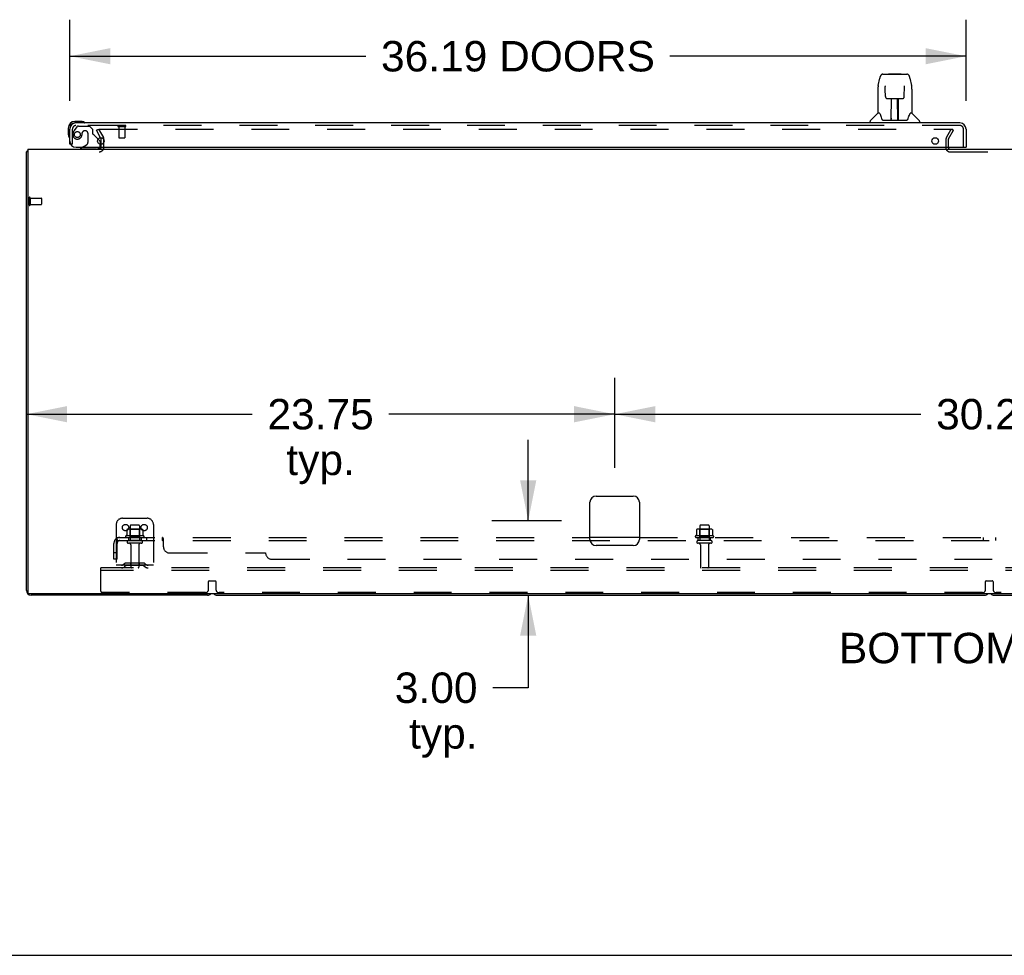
# Model space of a CAD drawing. Header units: inches. Extents: x 0 to 278, y 0 to 180.
# Tile 2 of 76: x 57 to 97, y 0 to 38. Entities that reach past the tile are written whole.
import ezdxf

# ---------------------------------------------------------------- set-up
doc = ezdxf.new("R2010")
doc.units = ezdxf.units.IN
doc.header["$LTSCALE"] = 15.310625
doc.header["$MEASUREMENT"] = 0
doc.linetypes.add('HIDDEN', pattern=[0.2, 0.1, -0.1])
doc.layers.get('0').update_dxf_attribs({"linetype": 'CONTINUOUS'})
for name, color, linetype in [('DEFAULT_2', 8, 'HIDDEN'), ('DIMENSIONS', 7, 'CONTINUOUS'), ('LEFTHAND_DOOR_ASSEMBLY', 7, 'CONTINUOUS'), ('SUBPANEL', 7, 'CONTINUOUS')]:
    doc.layers.add(name, color=color, linetype=linetype)
doc.styles.get("Standard").update_dxf_attribs({"font": 'arial.ttf'})
doc.dimstyles.new('DIMSTYLE_1', dxfattribs={"dimtxt": 1.228125, "dimasz": 1.6375, "dimexe": 0.09, "dimexo": 0.07, "dimgap": 0.0375, "dimtad": 0, "dimtih": 1, "dimtoh": 1, "dimzin": 4, "dimdsep": 46, "dimtxsty": 'Standard', "dimblk": '_FILLED', "dimblk1": '_FILLED', "dimblk2": '_FILLED', "dimcen": 0.09, "dimadec": 3, "dimazin": 1, "dimtfac": 1, "dimtdec": 3, "dimtofl": 0, "dimtmove": 0, "dimatfit": 3, "dimldrblk": '_FILLED', "dimfxl": 0, "dimtolj": 1, "dimtzin": 4, "dimarcsym": 0})

# ---------------------------------------------------------------- blocks, each defined once
blk = doc.blocks.new('_FILLED')
at = {"color": 0, "linetype": 'ByBlock'}
blk.add_solid([(0, 0), (-1, 0.2), (-1, -0.2)], dxfattribs=at)
blk = doc.blocks.new('*D6')
at = {"layer": 'DIMENSIONS', "color": 2, "linetype": 'Continuous'}
for p, q in [((59.003, 34.492), (59.003, 37.76)), ((95.191, 34.492), (95.191, 37.76)), ((59.003, 36.286), (70.959, 36.286)), ((95.191, 36.286), (83.235, 36.286))]:
    blk.add_line(p, q, dxfattribs=at)
at = {"layer": 'DIMENSIONS', "color": 2, "linetype": 'Continuous', "xscale": 1.6375, "yscale": 1.6375, "zscale": 1.6375, "rotation": 180}
blk.add_blockref('_FILLED', (59.003, 36.286), dxfattribs=at)
at = {"layer": 'DIMENSIONS', "color": 2, "linetype": 'Continuous', "xscale": 1.6375, "yscale": 1.6375, "zscale": 1.6375}
blk.add_blockref('_FILLED', (95.191, 36.286), dxfattribs=at)
at = {"layer": 'DIMENSIONS', "color": 2, "linetype": 'Continuous', "insert": (77.097, 36.9), "char_height": 1.22812, "width": 11.04856, "attachment_point": 2, "line_spacing_factor": 0.9}
blk.add_mtext('36.19 DOORS', dxfattribs=at)
blk = doc.blocks.new('*D23')
at = {"layer": 'DIMENSIONS', "color": 2, "linetype": 'Continuous'}
for p, q in [((77.512, 17.534), (77.512, 20.809)), ((78.857, 17.534), (76.038, 17.534)), ((76.508, 14.534), (78.985, 14.534)), ((77.512, 14.534), (77.512, 10.799)), ((77.512, 10.799), (76.079, 10.799))]:
    blk.add_line(p, q, dxfattribs=at)
at = {"layer": 'DIMENSIONS', "color": 2, "linetype": 'Continuous', "xscale": 1.6375, "yscale": 1.6375, "zscale": 1.6375}
for p, rotation in [((77.512, 17.534), 270), ((77.512, 14.534), 90)]:
    blk.add_blockref('_FILLED', p, dxfattribs=dict(at, rotation=rotation))
at = {"layer": 'DIMENSIONS', "color": 2, "linetype": 'Continuous', "insert": (75.465, 11.413), "char_height": 1.2281, "width": 3.3374, "attachment_point": 3, "line_spacing_factor": 0.9}
blk.add_mtext('3.00\\Ptyp.', dxfattribs=at)
blk = doc.blocks.new('*D24')
at = {"layer": 'DIMENSIONS', "color": 2, "linetype": 'Continuous'}
for p, q in [((81.003, 19.68), (81.003, 23.312)), ((111.253, 19.68), (111.253, 23.312)), ((81.003, 21.838), (93.368, 21.838)), ((111.253, 21.838), (98.888, 21.838))]:
    blk.add_line(p, q, dxfattribs=at)
at = {"layer": 'DIMENSIONS', "color": 2, "linetype": 'Continuous', "xscale": 1.6375, "yscale": 1.6375, "zscale": 1.6375, "rotation": 180}
blk.add_blockref('_FILLED', (81.003, 21.838), dxfattribs=at)
at = {"layer": 'DIMENSIONS', "color": 2, "linetype": 'Continuous', "xscale": 1.6375, "yscale": 1.6375, "zscale": 1.6375}
blk.add_blockref('_FILLED', (111.253, 21.838), dxfattribs=at)
at = {"layer": 'DIMENSIONS', "color": 2, "linetype": 'Continuous', "insert": (96.128, 22.453), "char_height": 1.2281, "width": 4.29159, "attachment_point": 2, "line_spacing_factor": 0.9}
blk.add_mtext('30.25', dxfattribs=at)
blk = doc.blocks.new('*D25')
at = {"layer": 'DIMENSIONS', "color": 2, "linetype": 'Continuous'}
for p, q in [((81.003, 19.68), (81.003, 23.312)), ((57.253, 21.838), (66.368, 21.838)), ((81.003, 21.838), (71.888, 21.838))]:
    blk.add_line(p, q, dxfattribs=at)
at = {"layer": 'DIMENSIONS', "color": 2, "linetype": 'Continuous', "xscale": 1.6375, "yscale": 1.6375, "zscale": 1.6375, "rotation": 180}
blk.add_blockref('_FILLED', (57.253, 21.838), dxfattribs=at)
at = {"layer": 'DIMENSIONS', "color": 2, "linetype": 'Continuous', "xscale": 1.6375, "yscale": 1.6375, "zscale": 1.6375}
blk.add_blockref('_FILLED', (81.003, 21.838), dxfattribs=at)
at = {"layer": 'DIMENSIONS', "color": 2, "linetype": 'Continuous', "insert": (69.128, 22.453), "char_height": 1.2281, "width": 4.29159, "attachment_point": 2, "line_spacing_factor": 0.9}
blk.add_mtext('23.75\\Ptyp.', dxfattribs=at)

msp = doc.modelspace()

# ---------------------------------------------------------------- linework, layer by layer
at = {"color": 3, "linetype": 'Continuous'}
for p, q in [((60.246, 32.996), (60.27, 32.955)), ((60.274, 32.732), (60.274, 32.938)), ((57.253, 14.723), (57.253, 32.43)), ((57.305, 32.534), (57.305, 14.646)), ((57.305, 32.534), (134.951, 32.534)), ((80.253, 18.534), (81.753, 18.534)), ((80.003, 16.784), (80.003, 18.284)), ((82.003, 18.284), (82.003, 16.784)), ((81.753, 16.534), (80.253, 16.534)), ((134.891, 14.586), (57.365, 14.586)), ((64.564, 14.534), (57.442, 14.534))]:
    msp.add_line(p, q, dxfattribs=at)
at = {"color": 7, "linetype": 'Continuous'}
for p, q in [((57.305, 32.43), (57.253, 32.43)), ((57.294, 32.462), (57.305, 32.453)), ((64.942, 14.534), (95.939, 14.534)), ((96.317, 14.534), (127.314, 14.534)), ((0, 0), (278.375, 0))]:
    msp.add_line(p, q, dxfattribs=at)
at = {"color": 3, "linetype": 'Continuous'}
for points in [[(57.27, 32.447), (57.267, 32.445), (57.265, 32.444), (57.262, 32.443), (57.26, 32.441), (57.258, 32.439), (57.256, 32.438), (57.255, 32.436), (57.254, 32.434), (57.254, 32.433), (57.253, 32.431), (57.253, 32.43)], [(57.294, 32.462), (57.292, 32.46), (57.29, 32.458), (57.288, 32.456), (57.285, 32.455), (57.282, 32.453), (57.279, 32.451), (57.276, 32.45), (57.27, 32.447)]]:
    msp.add_lwpolyline(points, dxfattribs=at)
for centre, radius, start, end in [((60.189, 32.619), 0.085, 270, 355.9511), ((60.241, 32.938), 0.033, 0, 30), ((57.442, 32.345), 0.189, 136.4873, 141.7194), ((80.253, 18.284), 0.25, 90, 180), ((81.753, 18.284), 0.25, 0, 90), ((80.253, 16.784), 0.25, 180, 270), ((81.753, 16.784), 0.25, 270, 360), ((57.442, 14.723), 0.189, 180, 270), ((57.365, 14.646), 0.06, 180, 270), ((64.564, 14.723), 0.189, 270, 313.513)]:
    msp.add_arc(centre, radius, start, end, dxfattribs=at)
at = {"color": 7, "linetype": 'Continuous'}
for centre, start, end in [((64.942, 14.723), 226.5797, 270), ((95.939, 14.723), 270, 313.4203), ((96.317, 14.723), 226.5797, 270)]:
    msp.add_arc(centre, 0.189, start, end, dxfattribs=at)
at = {"layer": 'DEFAULT_2', "color": 8, "linetype": 'HIDDEN'}
for p, q in [((60.074, 33.295), (60.164, 33.347)), ((60.246, 32.996), (60.074, 33.295)), ((60.164, 33.347), (60.36, 33.007)), ((60.21, 33.347), (94.66, 33.347)), ((94.396, 33.007), (94.593, 33.347)), ((94.487, 32.955), (94.683, 33.295)), ((94.593, 33.347), (94.683, 33.295)), ((60.274, 32.619), (60.274, 32.732)), ((60.378, 32.619), (60.378, 32.938)), ((94.378, 32.938), (94.378, 32.584)), ((94.482, 32.586), (94.482, 32.938)), ((94.532, 32.43), (97.724, 32.43)), ((57.357, 30.572), (57.357, 30.288)), ((57.4, 30.572), (57.4, 30.288)), ((57.4, 30.554), (57.847, 30.554)), ((57.4, 30.306), (57.847, 30.306)), ((57.857, 30.544), (57.857, 30.316)), ((61.128, 17.638), (62.128, 17.638)), ((60.878, 17.388), (60.878, 15.638)), ((61.309, 17.178), (61.309, 16.96)), ((61.884, 17.199), (61.373, 17.199)), ((61.445, 17.179), (61.425, 17.199)), ((61.441, 17.333), (61.441, 16.738)), ((61.445, 16.883), (61.445, 17.179)), ((61.812, 17.179), (61.445, 17.179)), ((61.786, 17.363), (61.471, 17.363)), ((61.812, 17.179), (61.832, 17.199)), ((61.812, 16.883), (61.812, 17.179)), ((61.816, 17.333), (61.816, 16.738)), ((61.947, 17.178), (61.947, 16.96)), ((62.378, 17.388), (62.378, 15.638)), ((84.309, 17.178), (84.309, 16.96)), ((84.884, 17.199), (84.373, 17.199)), ((84.445, 17.179), (84.425, 17.199)), ((84.441, 17.333), (84.441, 16.738)), ((84.445, 16.883), (84.445, 17.179)), ((84.812, 17.179), (84.445, 17.179)), ((84.786, 17.363), (84.471, 17.363)), ((84.812, 17.179), (84.832, 17.199)), ((84.812, 16.883), (84.812, 17.179)), ((84.816, 17.333), (84.816, 16.738)), ((84.947, 17.178), (84.947, 16.96)), ((61.984, 16.933), (61.272, 16.933)), ((61.294, 16.863), (61.962, 16.863)), ((61.886, 16.738), (61.371, 16.738)), ((61.445, 16.883), (61.425, 16.863)), ((61.812, 16.883), (61.445, 16.883)), ((61.812, 16.883), (61.832, 16.863)), ((84.984, 16.933), (84.272, 16.933)), ((84.294, 16.863), (84.962, 16.863)), ((84.886, 16.738), (84.371, 16.738)), ((84.445, 16.883), (84.425, 16.863)), ((84.812, 16.883), (84.445, 16.883)), ((84.812, 16.883), (84.832, 16.863)), ((61.886, 16.628), (61.371, 16.628)), ((61.463, 16.566), (61.463, 15.668)), ((61.793, 16.566), (61.793, 15.668)), ((84.886, 16.628), (84.371, 16.628)), ((84.463, 16.566), (84.463, 15.668)), ((84.793, 16.566), (84.793, 15.668)), ((60.253, 15.534), (60.253, 15.638)), ((132.003, 15.638), (60.253, 15.638)), ((60.253, 14.701), (60.253, 15.534)), ((132.003, 15.534), (60.253, 15.534)), ((62.378, 15.742), (60.878, 15.742)), ((61.221, 15.811), (61.153, 15.762)), ((61.282, 15.726), (61.214, 15.677)), ((61.969, 15.832), (61.288, 15.832)), ((61.969, 15.728), (61.288, 15.728)), ((61.453, 15.832), (61.453, 15.728)), ((61.803, 15.832), (61.803, 15.728)), ((61.975, 15.726), (62.042, 15.677)), ((62.035, 15.811), (62.103, 15.762)), ((64.623, 15.108), (64.883, 15.108)), ((95.998, 15.108), (96.258, 15.108)), ((64.603, 14.763), (64.603, 15.088)), ((64.903, 15.088), (64.903, 14.763)), ((95.978, 14.763), (95.978, 15.088)), ((96.278, 15.088), (96.278, 14.763)), ((64.478, 14.638), (60.316, 14.638)), ((95.853, 14.638), (65.028, 14.638)), ((127.228, 14.638), (96.403, 14.638))]:
    msp.add_line(p, q, dxfattribs=at)
for points in [[(60.19, 33.329), (60.19, 33.331), (60.19, 33.333), (60.191, 33.335), (60.192, 33.337), (60.193, 33.338), (60.194, 33.34), (60.195, 33.341), (60.197, 33.343), (60.199, 33.344), (60.201, 33.345), (60.203, 33.346), (60.205, 33.346), (60.207, 33.347), (60.21, 33.347)], [(60.192, 33.322), (60.191, 33.323), (60.19, 33.325), (60.19, 33.327), (60.19, 33.329), (60.19, 33.329)], [(61.315, 17.187), (61.314, 17.186), (61.312, 17.185), (61.311, 17.184), (61.31, 17.182), (61.31, 17.181), (61.309, 17.179), (61.309, 17.178)], [(61.941, 17.187), (61.943, 17.186), (61.944, 17.185), (61.945, 17.184), (61.946, 17.182), (61.947, 17.181), (61.947, 17.179), (61.947, 17.178)], [(84.315, 17.187), (84.314, 17.186), (84.312, 17.185), (84.311, 17.184), (84.31, 17.182), (84.31, 17.181), (84.309, 17.179), (84.309, 17.178)], [(84.941, 17.187), (84.943, 17.186), (84.944, 17.185), (84.945, 17.184), (84.946, 17.182), (84.947, 17.181), (84.947, 17.179), (84.947, 17.178)], [(61.309, 16.96), (61.309, 16.958), (61.309, 16.957), (61.309, 16.956), (61.308, 16.955), (61.308, 16.955), (61.308, 16.954), (61.307, 16.954), (61.307, 16.953), (61.307, 16.953), (61.306, 16.952), (61.306, 16.952), (61.306, 16.952), (61.305, 16.952), (61.305, 16.951), (61.305, 16.951), (61.304, 16.951), (61.304, 16.951), (61.304, 16.951)], [(61.952, 16.951), (61.952, 16.951), (61.952, 16.951), (61.952, 16.951), (61.951, 16.951), (61.951, 16.952), (61.951, 16.952), (61.95, 16.952), (61.95, 16.952), (61.95, 16.953), (61.949, 16.953), (61.949, 16.954), (61.949, 16.954), (61.948, 16.955), (61.948, 16.955), (61.948, 16.956), (61.947, 16.957), (61.947, 16.958), (61.947, 16.96)], [(84.309, 16.96), (84.309, 16.958), (84.309, 16.957), (84.309, 16.956), (84.308, 16.955), (84.308, 16.955), (84.308, 16.954), (84.307, 16.954), (84.307, 16.953), (84.307, 16.953), (84.306, 16.952), (84.306, 16.952), (84.306, 16.952), (84.305, 16.952), (84.305, 16.951), (84.305, 16.951), (84.304, 16.951), (84.304, 16.951), (84.304, 16.951)], [(84.952, 16.951), (84.952, 16.951), (84.952, 16.951), (84.952, 16.951), (84.951, 16.951), (84.951, 16.952), (84.951, 16.952), (84.95, 16.952), (84.95, 16.952), (84.95, 16.953), (84.949, 16.953), (84.949, 16.954), (84.949, 16.954), (84.948, 16.955), (84.948, 16.955), (84.948, 16.956), (84.947, 16.957), (84.947, 16.958), (84.947, 16.96)]]:
    msp.add_lwpolyline(points, dxfattribs=at)
for centre in [(61.253, 17.263), (62.003, 17.263)]:
    msp.add_circle(centre, 0.128, dxfattribs=at)
for centre, radius, start, end in [((60.241, 32.938), 0.137, 0, 30), ((94.515, 32.938), 0.137, 150, 180), ((60.189, 32.619), 0.189, 270, 360), ((60.189, 32.619), 0.085, 355.9511, 360), ((94.515, 32.938), 0.033, 150, 180), ((94.532, 32.584), 0.154, 180, 270), ((94.532, 32.584), 0.05, 180, 270), ((57.379, 30.572), 0.0215, 0, 180), ((57.379, 30.288), 0.0215, 180, 360), ((57.847, 30.544), 0.01, 0, 90), ((57.847, 30.316), 0.01, 270, 360), ((61.128, 17.388), 0.25, 90, 180), ((62.128, 17.388), 0.25, 0, 90), ((61.373, 17.058), 0.141, 90, 113.95), ((61.471, 17.333), 0.03, 90, 180), ((61.786, 17.333), 0.03, 0, 90), ((61.884, 17.058), 0.141, 66.05, 90), ((84.373, 17.058), 0.141, 90, 113.95), ((84.471, 17.333), 0.03, 90, 180), ((84.786, 17.333), 0.03, 0, 90), ((84.884, 17.058), 0.141, 66.05, 90), ((61.294, 16.901), 0.0384, 124.4497, 270), ((61.628, 16.333), 0.698, 117.6814, 120.6631), ((61.371, 16.683), 0.055, 90, 270), ((61.886, 16.683), 0.055, 270, 90), ((61.628, 16.333), 0.698, 59.3369, 62.3186), ((61.962, 16.901), 0.0384, 270, 55.5503), ((84.294, 16.901), 0.0384, 124.4497, 270), ((84.628, 16.333), 0.698, 117.6814, 120.6631), ((84.371, 16.683), 0.055, 90, 270), ((84.886, 16.683), 0.055, 270, 90), ((84.628, 16.333), 0.698, 59.3369, 62.3186), ((84.962, 16.901), 0.0384, 270, 55.5503), ((61.401, 16.566), 0.0625, 0, 90), ((61.856, 16.566), 0.0625, 90, 180), ((84.401, 16.566), 0.0625, 0, 90), ((84.856, 16.566), 0.0625, 90, 180), ((61.092, 15.846), 0.104, 270, 305.7539), ((61.092, 15.846), 0.208, 270, 305.7539), ((61.288, 15.718), 0.114, 90, 125.7539), ((61.288, 15.718), 0.01, 90, 125.7539), ((61.493, 15.668), 0.03, 180, 270), ((61.763, 15.668), 0.03, 270, 360), ((61.969, 15.718), 0.114, 54.2461, 90), ((61.969, 15.718), 0.01, 54.2461, 90), ((62.164, 15.846), 0.208, 234.2461, 270), ((62.164, 15.846), 0.104, 234.2461, 270), ((84.493, 15.668), 0.03, 180, 270), ((84.763, 15.668), 0.03, 270, 360), ((64.623, 15.088), 0.02, 90, 180), ((64.883, 15.088), 0.02, 0, 90), ((95.998, 15.088), 0.02, 90, 180), ((96.258, 15.088), 0.02, 0, 90), ((64.478, 14.763), 0.125, 270, 360), ((65.028, 14.763), 0.125, 180, 270), ((95.853, 14.763), 0.125, 270, 360), ((96.403, 14.763), 0.125, 180, 270), ((60.316, 14.701), 0.0625, 180, 270)]:
    msp.add_arc(centre, radius, start, end, dxfattribs=at)
at = {"layer": 'LEFTHAND_DOOR_ASSEMBLY', "color": 7, "linetype": 'Continuous'}
for p, q in [((91.642, 35.101), (91.707, 35.406)), ((91.831, 35.561), (92.8, 35.561)), ((91.917, 35.561), (91.916, 35.561)), ((92.077, 35.58), (92.058, 35.561)), ((92.077, 35.58), (92.554, 35.58)), ((92.554, 35.58), (92.574, 35.561)), ((92.924, 35.406), (92.989, 35.101)), ((91.928, 35.086), (91.928, 35.083)), ((91.928, 35.083), (91.928, 35.08)), ((91.928, 35.08), (91.928, 35.076)), ((91.928, 35.076), (91.928, 35.068)), ((91.93, 34.937), (91.928, 35.068)), ((92.696, 34.654), (92.703, 35.067)), ((92.703, 35.075), (92.703, 35.08)), ((92.703, 35.067), (92.703, 35.075)), ((92.995, 35.071), (92.989, 35.101)), ((91.627, 34.958), (91.627, 33.986)), ((91.935, 34.654), (91.93, 34.937)), ((91.935, 34.654), (91.937, 34.641)), ((93.005, 34.957), (93.005, 33.986)), ((92.016, 34.576), (92.136, 34.576)), ((92.166, 33.73), (92.181, 34.577)), ((92.172, 34.577), (92.46, 34.577)), ((92.174, 34.161), (92.174, 34.577)), ((92.177, 34.352), (92.174, 34.352)), ((92.177, 34.34), (92.174, 34.34)), ((92.442, 33.71), (92.426, 34.577)), ((92.457, 34.352), (92.43, 34.352)), ((92.457, 34.34), (92.431, 34.34)), ((92.457, 33.71), (92.457, 34.577)), ((92.495, 34.576), (92.615, 34.576)), ((91.621, 33.98), (91.323, 33.682)), ((91.7, 33.986), (91.627, 33.986)), ((91.696, 33.986), (91.702, 33.975)), ((91.763, 33.821), (91.777, 33.774)), ((92.435, 34.112), (92.457, 34.112)), ((92.457, 34.108), (92.435, 34.108)), ((92.929, 33.975), (92.934, 33.984)), ((93.005, 33.986), (92.932, 33.986)), ((93.01, 33.98), (93.308, 33.682)), ((59.462, 33.652), (59.206, 33.652)), ((59.25, 33.592), (59.206, 33.592)), ((59.5, 33.649), (59.462, 33.652)), ((91.312, 33.592), (91.312, 33.655)), ((91.777, 33.774), (91.78, 33.765)), ((91.83, 33.71), (92.801, 33.71)), ((92.167, 33.782), (92.167, 33.756)), ((92.174, 33.71), (92.174, 33.714)), ((92.441, 33.756), (92.44, 33.782)), ((92.851, 33.765), (92.854, 33.774)), ((93.32, 33.592), (93.32, 33.655)), ((58.943, 33.389), (58.943, 33.133)), ((58.943, 33.133), (58.946, 33.095)), ((59.514, 32.613), (59.445, 32.573)), ((60.146, 32.941), (60.203, 32.884)), ((60.232, 32.814), (60.232, 32.732)), ((95.171, 32.613), (95.191, 32.613)), ((59.445, 32.534), (59.445, 32.573))]:
    msp.add_line(p, q, dxfattribs=at)
at = {"layer": 'LEFTHAND_DOOR_ASSEMBLY', "color": 8, "linetype": 'HIDDEN'}
for p, q in [((59.283, 33.434), (59.182, 33.289)), ((94.944, 33.488), (59.25, 33.488)), ((59.348, 33.467), (59.799, 33.467)), ((59.925, 33.341), (59.799, 33.467)), ((60.965, 33.445), (61.249, 33.445)), ((60.983, 33.445), (60.983, 32.998)), ((61.231, 33.445), (61.231, 32.998)), ((59.107, 32.738), (59.107, 33.346)), ((59.504, 33.177), (59.504, 33.189)), ((59.635, 33.275), (59.602, 33.275)), ((59.733, 33.177), (59.733, 32.798)), ((59.925, 33.341), (59.925, 33.162)), ((60.146, 32.941), (59.984, 33.104)), ((95.087, 32.613), (95.087, 33.346)), ((59.107, 32.738), (59.003, 32.738)), ((59.514, 32.613), (59.683, 32.711)), ((60.232, 32.732), (60.232, 32.691)), ((60.993, 32.988), (61.221, 32.988)), ((60.075, 32.534), (59.445, 32.534))]:
    msp.add_line(p, q, dxfattribs=at)
at = {"layer": 'LEFTHAND_DOOR_ASSEMBLY', "color": 3, "linetype": 'Continuous'}
for p, q in [((94.944, 33.592), (59.25, 33.592)), ((59.003, 32.738), (59.003, 33.346)), ((95.191, 33.346), (95.191, 32.613)), ((59.253, 32.613), (95.171, 32.613))]:
    msp.add_line(p, q, dxfattribs=at)
at = {"layer": 'LEFTHAND_DOOR_ASSEMBLY', "color": 7, "linetype": 'Continuous'}
for points in [[(91.831, 35.561), (91.828, 35.561), (91.814, 35.559), (91.801, 35.556), (91.789, 35.55), (91.778, 35.544), (91.767, 35.536), (91.758, 35.527), (91.75, 35.517), (91.743, 35.507), (91.736, 35.495), (91.73, 35.483), (91.725, 35.469), (91.72, 35.454), (91.715, 35.438), (91.71, 35.419), (91.707, 35.406)], [(92.924, 35.406), (92.921, 35.419), (92.917, 35.438), (92.912, 35.455), (92.906, 35.47), (92.901, 35.483), (92.895, 35.496), (92.888, 35.507), (92.881, 35.518), (92.873, 35.527), (92.863, 35.536), (92.853, 35.544), (92.842, 35.551), (92.829, 35.556), (92.816, 35.559), (92.803, 35.561), (92.8, 35.561)], [(91.642, 35.101), (91.636, 35.07), (91.631, 35.03), (91.627, 34.99), (91.627, 34.958)], [(91.927, 35.089), (91.927, 35.089), (91.927, 35.09), (91.927, 35.089), (91.927, 35.089), (91.928, 35.088), (91.928, 35.087), (91.928, 35.086)], [(92.703, 35.08), (92.704, 35.084), (92.704, 35.085), (92.704, 35.087), (92.704, 35.088), (92.704, 35.089), (92.704, 35.089), (92.704, 35.089)], [(93.005, 34.957), (93.004, 34.991), (93.001, 35.031), (92.995, 35.071)], [(91.937, 34.641), (91.94, 34.629), (91.946, 34.617), (91.953, 34.606), (91.961, 34.597), (91.971, 34.589), (91.982, 34.583), (91.994, 34.579), (92.006, 34.577), (92.015, 34.576)], [(92.617, 34.576), (92.627, 34.577), (92.639, 34.58), (92.65, 34.584), (92.661, 34.59), (92.671, 34.598), (92.679, 34.607), (92.686, 34.618), (92.691, 34.63), (92.695, 34.642), (92.696, 34.654)], [(92.136, 34.576), (92.14, 34.576), (92.148, 34.577), (92.156, 34.577)], [(92.156, 34.577), (92.165, 34.577), (92.172, 34.577)], [(92.46, 34.577), (92.468, 34.577), (92.476, 34.577)], [(92.476, 34.577), (92.484, 34.577), (92.492, 34.576), (92.495, 34.576)], [(91.702, 33.975), (91.716, 33.947), (91.731, 33.911), (91.747, 33.869), (91.763, 33.821)], [(92.854, 33.774), (92.868, 33.82), (92.884, 33.867), (92.9, 33.91), (92.915, 33.946), (92.929, 33.975)], [(91.78, 33.765), (91.785, 33.752), (91.79, 33.742), (91.795, 33.733)], [(91.795, 33.733), (91.8, 33.726), (91.806, 33.72), (91.812, 33.715), (91.82, 33.712), (91.827, 33.71), (91.83, 33.71)], [(92.802, 33.71), (92.804, 33.71), (92.811, 33.712), (92.819, 33.715), (92.825, 33.72), (92.831, 33.726), (92.836, 33.733)], [(92.836, 33.733), (92.842, 33.742), (92.846, 33.752), (92.851, 33.765)]]:
    msp.add_lwpolyline(points, dxfattribs=at)
at = {"layer": 'LEFTHAND_DOOR_ASSEMBLY', "color": 8, "linetype": 'HIDDEN'}
msp.add_circle((59.307, 33.125), 0.12, dxfattribs=at)
at = {"layer": 'LEFTHAND_DOOR_ASSEMBLY', "color": 3, "linetype": 'Continuous'}
for centre in [(60.253, 32.863), (93.941, 32.863)]:
    msp.add_circle(centre, 0.133, dxfattribs=at)
at = {"layer": 'LEFTHAND_DOOR_ASSEMBLY', "color": 7, "linetype": 'Continuous'}
for centre, radius, start, end in [((91.635, 33.966), 0.0197, 97.5, 135), ((92.996, 33.966), 0.0197, 45, 82.5), ((59.206, 33.389), 0.263, 90, 180), ((59.206, 33.389), 0.203, 90, 180), ((59.462, 33.402), 0.25, 59.1101, 90), ((59.583, 33.607), 0.015, 270, 353.6204), ((59.583, 33.604), 0.015, 6.3796, 59.1101), ((91.351, 33.655), 0.0394, 135, 180), ((92.186, 33.73), 0.0197, 179, 269.9232), ((92.422, 33.73), 0.0197, 270.0771, 1), ((93.28, 33.655), 0.0394, 0, 45), ((59.193, 33.133), 0.25, 180, 210.8899), ((58.991, 33.012), 0.015, 210.8899, 263.6204), ((58.988, 33.012), 0.015, 276.3796, 360), ((60.075, 32.691), 0.157, 270, 330.1697), ((60.132, 32.814), 0.1, 0, 45)]:
    msp.add_arc(centre, radius, start, end, dxfattribs=at)
at = {"layer": 'LEFTHAND_DOOR_ASSEMBLY', "color": 3, "linetype": 'Continuous'}
for centre, radius, start, end in [((59.25, 33.346), 0.246, 90, 180), ((94.944, 33.346), 0.246, 0, 90), ((59.253, 32.863), 0.25, 180, 270)]:
    msp.add_arc(centre, radius, start, end, dxfattribs=at)
at = {"layer": 'LEFTHAND_DOOR_ASSEMBLY', "color": 8, "linetype": 'HIDDEN'}
for centre, radius, start, end in [((59.25, 33.346), 0.142, 90, 180), ((59.348, 33.388), 0.079, 90, 144.9), ((60.965, 33.467), 0.0215, 90, 270), ((61.249, 33.467), 0.0215, 270, 90), ((94.944, 33.346), 0.142, 0, 90), ((59.307, 33.125), 0.187, 163.1561, 342.1518), ((59.497, 33.068), 0.386, 144.9, 163.1561), ((59.111, 33.189), 0.393, 342.0702, 358.3401), ((59.602, 33.177), 0.098, 90, 180), ((59.635, 33.177), 0.098, 0, 90), ((59.964, 33.162), 0.039, 180, 248.3904), ((59.913, 33.033), 0.1, 45, 68.3904), ((60.993, 32.998), 0.01, 180, 270), ((61.221, 32.998), 0.01, 270, 360), ((59.633, 32.798), 0.1, 300.092, 360), ((60.075, 32.691), 0.157, 330.1697, 360)]:
    msp.add_arc(centre, radius, start, end, dxfattribs=at)
at = {"layer": 'LEFTHAND_DOOR_ASSEMBLY', "color": 7, "linetype": 'Continuous'}
for centre, start_param, end_param in [((92.166, 33.75), -1.369355, -1.26493), ((92.442, 33.75), -1.875951, -1.570796)]:
    msp.add_ellipse(centre, major_axis=(0.0394, 0), ratio=1, start_param=start_param, end_param=end_param, dxfattribs=at)
at = {"layer": 'SUBPANEL', "color": 8, "linetype": 'HIDDEN'}
for p, q in [((60.871, 16.809), (60.95, 16.713)), ((60.909, 16.738), (60.909, 16.863)), ((60.909, 16.863), (80.003, 16.863)), ((60.909, 16.738), (131.347, 16.738)), ((60.932, 16.734), (60.932, 16.734)), ((61.378, 16.863), (61.378, 16.738)), ((61.878, 16.863), (61.878, 16.738)), ((62.106, 16.863), (62.106, 16.738)), ((62.387, 16.863), (62.387, 16.738)), ((62.749, 16.738), (62.749, 16.863)), ((62.784, 16.488), (62.784, 16.809)), ((82.003, 16.863), (110.253, 16.863)), ((84.378, 16.738), (84.378, 16.863)), ((84.878, 16.738), (84.878, 16.863)), ((95.878, 16.863), (95.878, 16.738)), ((96.378, 16.863), (96.378, 16.738)), ((60.784, 15.988), (60.784, 16.626)), ((60.909, 15.988), (60.909, 16.626)), ((60.909, 16.238), (60.784, 16.238)), ((60.909, 15.988), (60.784, 15.988)), ((63.034, 16.238), (66.909, 16.238)), ((67.159, 15.988), (125.097, 15.988))]:
    msp.add_line(p, q, dxfattribs=at)
at = {"layer": 'SUBPANEL', "color": 3, "linetype": 'Continuous'}
msp.add_line((82.003, 16.863), (80.003, 16.863), dxfattribs=at)
at = {"layer": 'SUBPANEL', "color": 8, "linetype": 'HIDDEN'}
for points in [[(60.871, 16.809), (60.873, 16.811), (60.876, 16.814), (60.878, 16.817), (60.88, 16.821), (60.882, 16.825), (60.884, 16.828), (60.886, 16.832), (60.889, 16.84)], [(60.889, 16.84), (60.891, 16.844), (60.892, 16.847), (60.894, 16.851), (60.896, 16.854), (60.898, 16.856), (60.9, 16.859), (60.902, 16.861), (60.904, 16.862), (60.906, 16.863), (60.908, 16.863), (60.909, 16.863)], [(60.909, 16.797), (60.909, 16.798), (60.909, 16.798), (60.909, 16.798), (60.909, 16.798), (60.909, 16.798), (60.909, 16.797), (60.909, 16.797), (60.909, 16.796), (60.909, 16.796), (60.909, 16.795)], [(60.932, 16.734), (60.932, 16.734), (60.932, 16.734), (60.932, 16.735), (60.932, 16.735), (60.931, 16.736), (60.931, 16.736), (60.931, 16.737), (60.93, 16.737), (60.93, 16.738), (60.93, 16.739), (60.929, 16.739), (60.929, 16.74), (60.929, 16.74), (60.928, 16.741), (60.928, 16.742), (60.928, 16.743), (60.927, 16.743), (60.927, 16.744), (60.926, 16.745), (60.926, 16.746), (60.926, 16.746), (60.925, 16.747), (60.925, 16.748), (60.925, 16.749), (60.924, 16.75), (60.924, 16.75), (60.923, 16.751), (60.923, 16.752), (60.923, 16.753), (60.922, 16.754), (60.922, 16.755), (60.921, 16.756), (60.921, 16.757), (60.921, 16.758), (60.92, 16.759), (60.92, 16.76), (60.919, 16.761), (60.919, 16.762), (60.919, 16.763), (60.918, 16.764), (60.918, 16.765), (60.917, 16.766), (60.917, 16.767), (60.917, 16.768), (60.916, 16.769), (60.916, 16.77), (60.916, 16.771), (60.915, 16.772), (60.915, 16.773), (60.915, 16.774), (60.914, 16.775), (60.914, 16.776), (60.914, 16.777), (60.914, 16.778), (60.913, 16.779), (60.913, 16.78), (60.913, 16.781), (60.912, 16.782), (60.912, 16.783), (60.912, 16.784), (60.912, 16.785), (60.912, 16.786), (60.911, 16.787), (60.911, 16.788), (60.911, 16.789), (60.911, 16.789), (60.911, 16.79), (60.91, 16.791), (60.91, 16.792), (60.91, 16.793), (60.91, 16.794), (60.91, 16.794), (60.91, 16.795), (60.91, 16.796), (60.909, 16.796), (60.909, 16.797), (60.909, 16.797), (60.909, 16.797)], [(60.937, 16.72), (60.933, 16.724), (60.93, 16.726), (60.928, 16.728), (60.926, 16.73), (60.923, 16.732), (60.921, 16.734), (60.918, 16.735), (60.916, 16.737), (60.913, 16.737), (60.911, 16.738), (60.909, 16.738)], [(60.929, 16.738), (60.93, 16.737), (60.93, 16.737), (60.931, 16.736), (60.931, 16.736), (60.931, 16.735), (60.932, 16.735), (60.932, 16.735), (60.932, 16.734), (60.932, 16.734), (60.932, 16.734)], [(60.95, 16.713), (60.95, 16.712), (60.949, 16.712), (60.948, 16.712), (60.947, 16.713), (60.945, 16.713), (60.944, 16.714), (60.942, 16.715), (60.941, 16.717), (60.939, 16.718), (60.937, 16.72)], [(62.762, 16.854), (62.76, 16.856), (62.758, 16.859), (62.756, 16.861), (62.754, 16.862), (62.752, 16.863), (62.751, 16.863), (62.749, 16.863)], [(62.752, 16.863), (62.751, 16.863), (62.749, 16.863)], [(62.759, 16.732), (62.757, 16.734), (62.755, 16.735), (62.754, 16.737), (62.752, 16.737), (62.751, 16.738), (62.749, 16.738)], [(62.752, 16.737), (62.751, 16.738), (62.749, 16.738)], [(62.767, 16.844), (62.766, 16.847), (62.764, 16.851), (62.762, 16.854), (62.76, 16.856), (62.758, 16.859), (62.756, 16.861), (62.754, 16.862)], [(62.764, 16.724), (62.762, 16.728), (62.76, 16.73), (62.759, 16.732), (62.757, 16.734), (62.755, 16.735), (62.754, 16.737)], [(62.779, 16.712), (62.777, 16.713), (62.775, 16.713), (62.774, 16.714), (62.772, 16.715), (62.77, 16.717), (62.769, 16.718), (62.767, 16.72), (62.766, 16.722), (62.764, 16.724)], [(62.774, 16.828), (62.771, 16.836), (62.769, 16.84), (62.767, 16.844)], [(62.784, 16.713), (62.782, 16.712), (62.781, 16.712), (62.779, 16.712), (62.777, 16.713), (62.775, 16.713), (62.774, 16.714), (62.772, 16.715), (62.77, 16.717), (62.769, 16.718), (62.767, 16.72)], [(62.783, 16.811), (62.781, 16.814), (62.779, 16.817), (62.777, 16.821), (62.776, 16.825), (62.774, 16.828)], [(62.784, 16.809), (62.783, 16.811), (62.781, 16.814)], [(62.784, 16.713), (62.782, 16.712), (62.781, 16.712)]]:
    msp.add_lwpolyline(points, dxfattribs=at)
for centre, radius, start, end in [((61.021, 16.626), 0.237, 90, 180), ((61.021, 16.626), 0.112, 90, 180), ((63.034, 16.488), 0.25, 180, 270), ((67.159, 16.238), 0.25, 180, 270)]:
    msp.add_arc(centre, radius, start, end, dxfattribs=at)

# ---------------------------------------------------------------- texts
at = {"layer": 'DIMENSIONS', "color": 2, "linetype": 'Continuous', "insert": (96.155, 13.015), "char_height": 1.22812, "width": 12.17168, "attachment_point": 2, "line_spacing_factor": 0.9}
msp.add_mtext('BOTTOM VIEW', dxfattribs=at)

# ---------------------------------------------------------------- dimensions: what is measured, and where the dimension line sits
at = {"layer": 'DIMENSIONS', "color": 2, "linetype": 'Continuous'}
for base, p1, p2, angle, text, picture, middle in [((59.003, 36.286), (95.191, 34.422), (59.003, 34.422), 180, '<> DOORS', '*D6', (77.097, 36.286)), ((77.512, 17.534), (79.055, 14.534), (75.968, 17.534), 90, '<>\\Ptyp.', '*D23', (73.796, 9.878))]:
    dim = msp.add_linear_dim(base=base, p1=p1, p2=p2, angle=angle, text=text, dimstyle='DIMSTYLE_1', dxfattribs=at)
    dim.commit()
    dim.dimension.update_dxf_attribs({"geometry": picture, "text_midpoint": middle, "dimtype": 160})
dim = msp.add_linear_dim(base=(81.003, 21.838), p1=(57.253, 32.34), p2=(81.003, 19.61), text='<>\\Ptyp.', dimstyle='DIMSTYLE_1', dxfattribs=at)
dim.commit()
dim.dimension.update_dxf_attribs({"geometry": '*D25', "text_midpoint": (69.128, 20.917), "dimtype": 160})
dim = msp.add_linear_dim(base=(111.253, 21.838), p1=(81.003, 19.61), p2=(111.253, 19.61), dimstyle='DIMSTYLE_1', dxfattribs=at)
dim.commit()
dim.dimension.update_dxf_attribs({"geometry": '*D24', "text_midpoint": (96.13, 21.832), "dimtype": 160})

doc.saveas('drawing.dxf')
